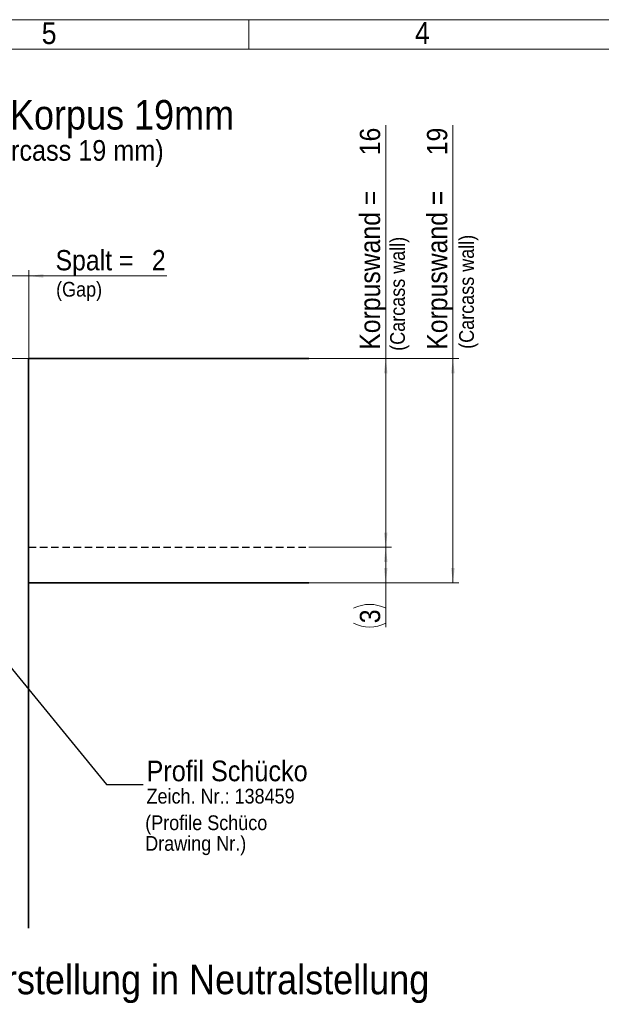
# Model space of a CAD drawing. Header units: millimetres. Extents: x 2 to 420, y 0 to 291.
# Tile 11 of 12: x 111 to 210, y 125 to 291. Entities that reach past the tile are written whole.
import ezdxf

# ---------------------------------------------------------------- set-up
doc = ezdxf.new("R2010")
doc.units = ezdxf.units.MM
doc.linetypes.add('SLD-Durchgehend', pattern=[0])
doc.linetypes.add('SLD-Gestrichelt', pattern=[1.905, 1.27, -0.635])
doc.styles.add('SLDTEXTSTYLE1', font='GOTHIC.TTF', dxfattribs={"width": 0.913})
doc.styles.get("Standard").update_dxf_attribs({"font": 'GOTHIC.TTF'})
doc.dimstyles.new('SLDDIMSTYLE0', dxfattribs={"dimtxt": 3.439583, "dimasz": 2.5, "dimexe": 0, "dimexo": 0.0625, "dimgap": 0.859896, "dimtad": 1, "dimlfac": 0.5, "dimrnd": 1e-09, "dimzin": 12, "dimdsep": 46, "dimtxsty": 'SLDTEXTSTYLE1', "dimsah": 1, "dimcen": 0.09, "dimadec": 0, "dimazin": 3, "dimtfac": 1, "dimtmove": 0, "dimatfit": 0, "dimfxl": 1, "dimfrac": 2, "dimtolj": 1, "dimtzin": 12, "dimarcsym": 0})
doc.dimstyles.new('SLDDIMSTYLE1', dxfattribs={"dimtxt": 3.439583, "dimasz": 2.5, "dimexe": 0, "dimexo": 0.0625, "dimgap": 0.859896, "dimtad": 1, "dimlfac": 0.5, "dimrnd": 1e-09, "dimzin": 12, "dimdsep": 46, "dimtxsty": 'SLDTEXTSTYLE1', "dimsah": 1, "dimcen": 0.09, "dimadec": 0, "dimazin": 3, "dimtfac": 1, "dimtofl": 0, "dimtmove": 0, "dimatfit": 3, "dimfxl": 1, "dimfrac": 2, "dimtolj": 1, "dimtzin": 12, "dimarcsym": 0})
doc.dimstyles.new('SLDDIMSTYLE5', dxfattribs={"dimtxt": 0.18, "dimasz": 0.62, "dimexe": 0, "dimexo": 0.0625, "dimgap": 0, "dimtad": 0, "dimtih": 1, "dimtoh": 1, "dimdec": 0, "dimrnd": 1e-09, "dimzin": 0, "dimdsep": 46, "dimtxsty": 'STANDARD', "dimblk1": 'DOT', "dimblk2": 'DOT', "dimsah": 1, "dimcen": 0.09, "dimadec": 0, "dimazin": 0, "dimtfac": 0.62, "dimtdec": 0, "dimtofl": 0, "dimtmove": 0, "dimatfit": 3, "dimldrblk": 'DOT', "dimfxl": 1, "dimfrac": 2, "dimtolj": 1, "dimtzin": 0, "dimarcsym": 0})

# ---------------------------------------------------------------- blocks, each defined once
blk = doc.blocks.new('_D')
at = {"color": 150, "linetype": 'SLD-Durchgehend', "lineweight": 0}
for p, q in [((108.67, 229.46), (108.67, 249.06)), ((112.67, 234.06), (112.67, 249.06)), ((108.67, 248.06), (106.17, 248.06)), ((108.67, 248.06), (112.67, 248.06)), ((112.67, 248.06), (136.1, 248.06))]:
    blk.add_line(p, q, dxfattribs=at)
at = {"color": 150, "linetype": 'SLD-Durchgehend', "lineweight": 18}
for points in [[(108.67, 248.06), (106.17, 248.37), (106.17, 247.75)], [(112.67, 248.06), (115.17, 247.75), (115.17, 248.37)]]:
    blk.add_solid(points, dxfattribs=at)
at = {"color": 150, "linetype": 'SLD-Durchgehend', "lineweight": 18, "char_height": 3.44, "attachment_point": 1, "style": 'SLDTEXTSTYLE1'}
for s, insert in [('Spalt = ', (117.23, 252.45)), ('2', (133.56, 252.45))]:
    blk.add_mtext(s, dxfattribs=dict(at, insert=insert))
blk = doc.blocks.new('_D_1')
at = {"color": 150, "linetype": 'SLD-Durchgehend', "lineweight": 0}
for p, q in [((89.36, 234.06), (89.36, 257.53)), ((112.66, 234.06), (88.36, 234.06)), ((89.36, 230.06), (89.36, 234.06)), ((89.36, 230.06), (89.36, 227.56))]:
    blk.add_line(p, q, dxfattribs=at)
at = {"color": 150, "linetype": 'SLD-Durchgehend', "lineweight": 18}
for points in [[(89.36, 234.06), (89.67, 236.56), (89.05, 236.56)], [(89.36, 230.06), (89.05, 227.56), (89.67, 227.56)]]:
    blk.add_solid(points, dxfattribs=at)
at = {"color": 150, "linetype": 'SLD-Durchgehend', "lineweight": 18, "char_height": 3.44, "attachment_point": 1, "rotation": 90, "style": 'SLDTEXTSTYLE1'}
for s, insert in [('2', (84.97, 254.98)), ('Fuge = ', (84.97, 238.6))]:
    blk.add_mtext(s, dxfattribs=dict(at, insert=insert))
blk = doc.blocks.new('_D_2')
at = {"color": 150, "linetype": 'SLD-Durchgehend', "lineweight": 0}
for p, q in [((184.59, 234.06), (184.59, 273.6)), ((160.15, 234.06), (185.59, 234.06)), ((184.59, 234.06), (184.59, 196.06)), ((160.15, 196.06), (185.59, 196.06))]:
    blk.add_line(p, q, dxfattribs=at)
at = {"color": 150, "linetype": 'SLD-Durchgehend', "lineweight": 18}
for points in [[(184.59, 234.06), (184.28, 231.56), (184.9, 231.56)], [(184.59, 196.06), (184.9, 198.56), (184.28, 198.56)]]:
    blk.add_solid(points, dxfattribs=at)
at = {"color": 150, "linetype": 'SLD-Durchgehend', "lineweight": 18, "attachment_point": 1, "rotation": 90, "style": 'SLDTEXTSTYLE1'}
for s, insert, char_height in [('19', (180.19, 268.52), 3.44), ('Korpuswand = ', (180.19, 235.55), 3.4396)]:
    blk.add_mtext(s, dxfattribs=dict(at, insert=insert, char_height=char_height))
blk = doc.blocks.new('_D_3')
at = {"color": 150, "linetype": 'SLD-Durchgehend', "lineweight": 0}
for p, q in [((173.2, 234.06), (173.2, 273.6)), ((160.15, 234.06), (174.2, 234.06)), ((173.2, 202.06), (173.2, 234.06)), ((160.15, 202.06), (174.2, 202.06))]:
    blk.add_line(p, q, dxfattribs=at)
at = {"color": 150, "linetype": 'SLD-Durchgehend', "lineweight": 18}
for points in [[(173.2, 234.06), (172.89, 231.56), (173.51, 231.56)], [(173.2, 202.06), (173.51, 204.56), (172.89, 204.56)]]:
    blk.add_solid(points, dxfattribs=at)
at = {"color": 150, "linetype": 'SLD-Durchgehend', "lineweight": 18, "attachment_point": 1, "rotation": 90, "style": 'SLDTEXTSTYLE1'}
for s, insert, char_height in [('16', (168.81, 268.52), 3.44), ('Korpuswand = ', (168.81, 235.55), 3.4396)]:
    blk.add_mtext(s, dxfattribs=dict(at, insert=insert, char_height=char_height))
blk = doc.blocks.new('_D_4')
at = {"color": 150, "linetype": 'SLD-Durchgehend', "lineweight": 0}
for p, q in [((160.15, 202.06), (174.2, 202.06)), ((173.2, 202.06), (173.2, 196.06)), ((160.15, 196.06), (174.2, 196.06)), ((173.2, 196.06), (173.2, 188.55))]:
    blk.add_line(p, q, dxfattribs=at)
at = {"color": 150, "linetype": 'SLD-Durchgehend', "lineweight": 18}
for centre, start, end in [((170.47, 186.27), 63.4349, 116.5651), ((170.47, 194.66), 243.4349, 296.5651)]:
    blk.add_arc(centre, 6.11, start, end, dxfattribs=at)
for points in [[(173.2, 202.06), (172.89, 199.56), (173.51, 199.56)], [(173.2, 196.06), (173.51, 198.56), (172.89, 198.56)]]:
    blk.add_solid(points, dxfattribs=at)
at = {"color": 150, "linetype": 'SLD-Durchgehend', "lineweight": 18, "insert": (168.81, 189.19), "char_height": 3.44, "attachment_point": 1, "rotation": 90, "style": 'SLDTEXTSTYLE1'}
blk.add_mtext('3', dxfattribs=at)
blk = doc.blocks.new('SW_NOTE_0_11')
at = {"color": 0, "linetype": 'Continuous', "lineweight": 0, "attachment_point": 1, "style": 'SLDTEXTSTYLE1'}
for s, insert, char_height in [('Profil Schücko', (0.55, 4.03), 3.5), ('Zeich. Nr.: 138459', (0.55, -0.75), 2.5)]:
    blk.add_mtext(s, dxfattribs=dict(at, insert=insert, char_height=char_height))
blk = doc.blocks.new('_Dot')
at = {"color": 0, "linetype": 'ByBlock', "lineweight": -2}
blk.add_line((-0.5, 0), (-1, 0), dxfattribs=at)
at = {"color": 0, "linetype": 'ByBlock', "const_width": 0.5}
blk.add_lwpolyline([(-0.25, 0, 1), (0.25, 0, 1)], format="xyb", close=True, dxfattribs=at)
blk = doc.blocks.new('SW_NOTE_0_12')
at = {"color": 0, "linetype": 'Continuous', "lineweight": 0, "char_height": 2.5, "attachment_point": 1, "style": 'SLDTEXTSTYLE1'}
for s, insert in [('(Profile Schüco', (0, 3.19)), ('Drawing Nr.)', (0, -0.31))]:
    blk.add_mtext(s, dxfattribs=dict(at, insert=insert))

msp = doc.modelspace()

# ---------------------------------------------------------------- linework, layer by layer
at = {"color": 7, "linetype": 'SLD-Durchgehend', "lineweight": 18}
for p, q in [((2.000268, 291.499818), (415.000268, 291.499818)), ((150.000268, 286.499818), (150.000268, 291.499818)), ((410.000268, 286.499818), (20.000268, 286.499818))]:
    msp.add_line(p, q, dxfattribs=at)
at = {"color": 7, "linetype": 'SLD-Durchgehend', "lineweight": 35}
for p, q in [((112.665361, 234.061228), (160.149587, 234.061228)), ((112.665361, 234.061228), (112.665361, 196.061228)), ((112.665361, 196.061228), (160.149587, 196.061228)), ((112.665361, 196.061228), (112.665361, 137.476946))]:
    msp.add_line(p, q, dxfattribs=at)
at = {"color": 7, "linetype": 'SLD-Gestrichelt', "lineweight": 25}
msp.add_line((112.665361, 202.061228), (160.149587, 202.061228), dxfattribs=at)

# ---------------------------------------------------------------- block references
at = {"color": 150, "linetype": 'Continuous', "lineweight": 0}
for name, p in [('SW_NOTE_0_11', (132.100196, 161.871806)), ('SW_NOTE_0_12', (132.425273, 153.428589))]:
    msp.add_blockref(name, p, dxfattribs=at)

# ---------------------------------------------------------------- texts
at = {"color": 7, "linetype": 'Continuous', "lineweight": 0, "char_height": 3.704167, "attachment_point": 1, "style": 'SLDTEXTSTYLE1'}
for s, insert in [('5', (114.88293, 291.075758)), ('4', (178.150427, 291.09064))]:
    msp.add_mtext(s, dxfattribs=dict(at, insert=insert))
at = {"color": 150, "linetype": 'Continuous', "lineweight": 0, "attachment_point": 1, "style": 'SLDTEXTSTYLE1'}
for s, insert, char_height in [('IST Montagesituation bei Korpus 19mm', (40.275058, 277.881613), 5), ('(Actual mounting situation for carcass 19 mm)', (48.637778, 271.092344), 3.5), ('(Gap)', (117.316801, 247.052911), 2.5), ('Darstellung in Neutralstellung', (100.84411, 131.295734), 5)]:
    msp.add_mtext(s, dxfattribs=dict(at, insert=insert, char_height=char_height))
at = {"color": 150, "linetype": 'Continuous', "lineweight": 0, "char_height": 2.5, "attachment_point": 1, "rotation": 90, "style": 'SLDTEXTSTYLE1'}
for insert in [(185.649123, 235.70575), (173.944047, 235.368807)]:
    msp.add_mtext('(Carcass wall)', dxfattribs=dict(at, insert=insert))

# ---------------------------------------------------------------- dimensions: what is measured, and where the dimension line sits
at = {"color": 150, "linetype": 'SLD-Durchgehend', "lineweight": 18}
for base, p1, p2, text, dimstyle, picture, middle in [((184.588253, 196.061228), (160.149587, 234.061228), (160.149587, 196.061228), 'Korpuswand = <>', 'SLDDIMSTYLE1', '_D_2', (184.588253, 254.575759)), ((173.202145, 234.061228), (160.149587, 202.061228), (160.149587, 234.061228), 'Korpuswand = <>', 'SLDDIMSTYLE1', '_D_3', (173.202145, 254.575759)), ((89.364802, 234.061228), (71.265361, 230.061228), (112.665361, 234.061228), 'Fuge = <>', 'SLDDIMSTYLE0', '_D_1', (89.364802, 248.061228)), ((173.202145, 196.061228), (160.149587, 202.061228), (160.149587, 196.061228), '(<>)', 'SLDDIMSTYLE1', '_D_4', (173.202145, 190.462122))]:
    dim = msp.add_linear_dim(base=base, p1=p1, p2=p2, angle=90, text=text, dimstyle=dimstyle, dxfattribs=at)
    dim.commit()
    dim.dimension.update_dxf_attribs({"geometry": picture, "text_midpoint": middle, "dimtype": 160})
dim = msp.add_linear_dim(base=(112.665361, 248.061228), p1=(108.665361, 229.461228), p2=(112.665361, 234.061228), text='Spalt = <>', dimstyle='SLDDIMSTYLE0', dxfattribs=at)
dim.commit()
dim.dimension.update_dxf_attribs({"geometry": '_D', "text_midpoint": (126.665361, 248.061228), "dimtype": 160})

# ---------------------------------------------------------------- leaders
at = {"color": 150, "linetype": 'Continuous', "lineweight": 0}
msp.add_leader([(107.260736, 184.544063), (125.850196, 161.871806), (132.100196, 161.871806)], dimstyle='SLDDIMSTYLE5', dxfattribs=at)

doc.saveas('drawing.dxf')
